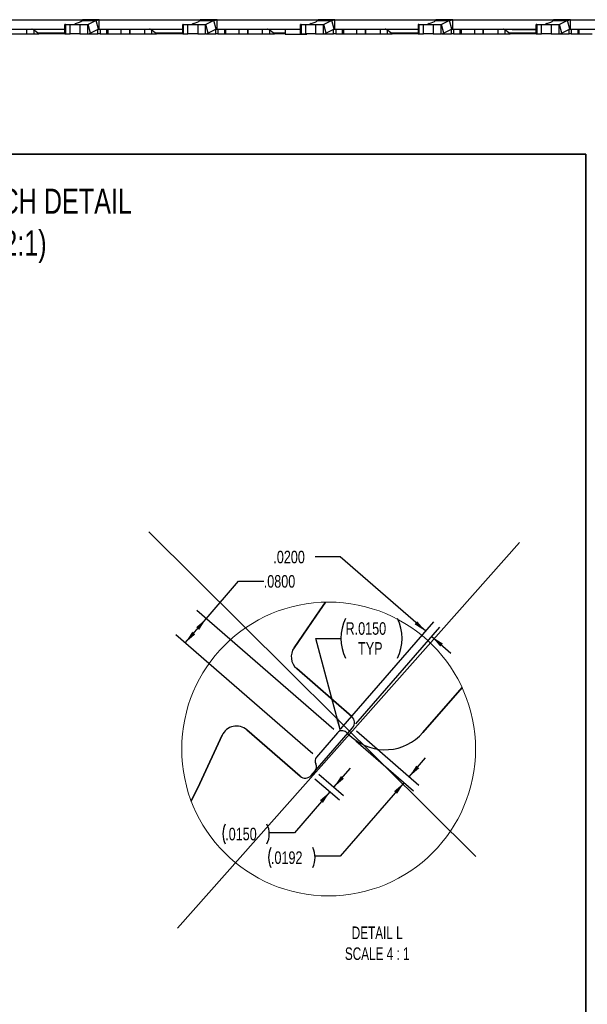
# Model space of a CAD drawing. Header units: inches. Extents: x 0.1 to 87.3, y 0.1 to 33.9.
# Tile 9 of 161: x 8.4 to 14.1, y 5.9 to 15.7. Entities that reach past the tile are written whole.
import ezdxf

# ---------------------------------------------------------------- set-up
doc = ezdxf.new("R2010")
doc.units = ezdxf.units.IN
doc.header["$MEASUREMENT"] = 0
doc.layers.add('BOARDER_2', color=5, linetype='Continuous', lineweight=35)
doc.layers.add('VIEW_LABELS', color=7, linetype='Continuous', lineweight=25)
doc.layers.add('DIMENSIONS', color=171, linetype='Continuous')
doc.layers.add('NOTES', color=5, linetype='Continuous')
doc.styles.add('SLDTEXTSTYLE0', font='TXT', dxfattribs={"width": 0.75})
doc.styles.add('SLDTEXTSTYLE2', font='TXT', dxfattribs={"width": 0.7})
doc.dimstyles.new('SLDDIMSTYLE10', dxfattribs={"dimtxt": 0.125, "dimasz": 0.13, "dimexe": 0, "dimexo": 0.0625, "dimgap": 0.03125, "dimtad": 0, "dimtih": 1, "dimtoh": 1, "dimdec": 4, "dimlfac": 0.25, "dimrnd": 1e-09, "dimzin": 12, "dimdsep": 46, "dimtxsty": 'SLDTEXTSTYLE0', "dimsah": 1, "dimcen": 0.09, "dimadec": 0, "dimazin": 3, "dimtfac": 1, "dimtdec": 4, "dimtmove": 0, "dimatfit": 0, "dimfxl": 0, "dimfrac": 2, "dimtolj": 1, "dimtzin": 12, "dimarcsym": 0})
doc.dimstyles.new('SLDDIMSTYLE11', dxfattribs={"dimtxt": 0.125, "dimasz": 0.13, "dimexe": 0, "dimexo": 0.0625, "dimgap": 0.03125, "dimtad": 0, "dimtih": 1, "dimtoh": 1, "dimdec": 4, "dimlfac": 0.25, "dimrnd": 1e-09, "dimzin": 4, "dimdsep": 46, "dimtxsty": 'SLDTEXTSTYLE0', "dimsah": 1, "dimcen": 0.09, "dimadec": 0, "dimazin": 1, "dimtfac": 1, "dimtdec": 4, "dimtofl": 0, "dimtmove": 0, "dimatfit": 3, "dimfxl": 0, "dimfrac": 2, "dimtolj": 1, "dimtzin": 12, "dimarcsym": 0})
doc.dimstyles.new('SLDDIMSTYLE12', dxfattribs={"dimtxt": 0.125, "dimasz": 0.13, "dimexe": 0, "dimexo": 0.0625, "dimgap": 0.03125, "dimtad": 0, "dimtih": 1, "dimtoh": 1, "dimdec": 4, "dimlfac": 0.25, "dimrnd": 1e-09, "dimzin": 4, "dimdsep": 46, "dimtxsty": 'SLDTEXTSTYLE0', "dimsah": 1, "dimcen": 0, "dimadec": 0, "dimazin": 1, "dimtfac": 1, "dimtdec": 4, "dimtofl": 0, "dimtmove": 0, "dimatfit": 3, "dimfxl": 0, "dimfrac": 2, "dimtolj": 1, "dimtzin": 12, "dimarcsym": 0})
doc.dimstyles.new('SLDDIMSTYLE9', dxfattribs={"dimtxt": 0.125, "dimasz": 0.13, "dimexe": 0, "dimexo": 0.0625, "dimgap": 0.03125, "dimtad": 0, "dimtih": 1, "dimtoh": 1, "dimdec": 4, "dimlfac": 0.25, "dimrnd": 1e-09, "dimzin": 4, "dimdsep": 46, "dimtxsty": 'SLDTEXTSTYLE0', "dimsah": 1, "dimcen": 0.09, "dimadec": 0, "dimazin": 1, "dimtfac": 1, "dimtdec": 4, "dimtmove": 0, "dimatfit": 0, "dimfxl": 0, "dimfrac": 2, "dimtolj": 1, "dimtzin": 12, "dimarcsym": 0})

# ---------------------------------------------------------------- blocks, each defined once
blk = doc.blocks.new('_D_20')
at = {"layer": 'DIMENSIONS'}
for p, q in [((11.5924, 10.3881), (11.3424, 10.3881)), ((12.4448, 9.6478), (11.5924, 10.3881)), ((11.5997, 8.6747), (12.5267, 9.7422)), ((11.7498, 8.7255), (12.5871, 9.6898)), ((12.5052, 9.5954), (12.6939, 9.4315))]:
    blk.add_line(p, q, dxfattribs=at)
for points in [[(12.4448, 9.6478), (12.3597, 9.7482), (12.3335, 9.718)], [(12.5052, 9.5954), (12.5902, 9.495), (12.6164, 9.5252)]]:
    blk.add_solid(points, dxfattribs=at)
at = {"layer": 'DIMENSIONS', "insert": (10.9268, 10.45), "char_height": 0.125, "attachment_point": 1, "style": 'SLDTEXTSTYLE0'}
blk.add_mtext('.0200', dxfattribs=at)
blk = doc.blocks.new('_D_21')
at = {"layer": 'DIMENSIONS'}
for p, q in [((11.5304, 8.095), (11.6943, 8.2837)), ((11.3417, 8.1794), (11.5854, 7.9677)), ((11.381, 8.2247), (11.6248, 8.013)), ((11.4911, 8.0497), (11.1364, 7.6413)), ((11.1364, 7.6413), (10.8864, 7.6413))]:
    blk.add_line(p, q, dxfattribs=at)
for centre, start, end in [((10.6458, 7.6286), 153.43495, 206.56505), ((10.6646, 7.6286), 333.43495, 26.56505)]:
    blk.add_arc(centre, 0.2219, start, end, dxfattribs=at)
for points in [[(11.5304, 8.095), (11.6307, 8.18), (11.6005, 8.2063)], [(11.4911, 8.0497), (11.3907, 7.9647), (11.4209, 7.9384)]]:
    blk.add_solid(points, dxfattribs=at)
at = {"layer": 'DIMENSIONS', "insert": (10.4474, 7.6905), "char_height": 0.125, "attachment_point": 1, "style": 'SLDTEXTSTYLE0'}
blk.add_mtext('.0150', dxfattribs=at)
blk = doc.blocks.new('_D_22')
at = {"layer": 'DIMENSIONS'}
for p, q in [((11.7547, 8.655), (12.3747, 8.1166)), ((11.7497, 8.5577), (12.3244, 8.0586)), ((12.2803, 8.1986), (12.4443, 8.3873)), ((12.23, 8.1406), (11.5924, 7.4064)), ((11.5924, 7.4064), (11.3424, 7.4064))]:
    blk.add_line(p, q, dxfattribs=at)
for centre, start, end in [((11.1018, 7.3937), 153.43495, 206.56505), ((11.1205, 7.3937), 333.43495, 26.56505)]:
    blk.add_arc(centre, 0.2219, start, end, dxfattribs=at)
for points in [[(12.2803, 8.1986), (12.3807, 8.2836), (12.3505, 8.3098)], [(12.23, 8.1406), (12.1297, 8.0555), (12.1599, 8.0293)]]:
    blk.add_solid(points, dxfattribs=at)
at = {"layer": 'DIMENSIONS', "insert": (10.9033, 7.4556), "char_height": 0.125, "attachment_point": 1, "style": 'SLDTEXTSTYLE0'}
blk.add_mtext('.0192', dxfattribs=at)
blk = doc.blocks.new('_D_23')
at = {"layer": 'DIMENSIONS'}
for p, q in [((10.2581, 9.7735), (10.5813, 10.1457)), ((10.5813, 10.1457), (10.8313, 10.1457)), ((11.5291, 8.6698), (10.1638, 9.8555)), ((10.0483, 9.5319), (10.2581, 9.7735)), ((11.3193, 8.4281), (9.9539, 9.6139))]:
    blk.add_line(p, q, dxfattribs=at)
for points in [[(10.2581, 9.7735), (10.1578, 9.6885), (10.188, 9.6623)], [(10.0483, 9.5319), (10.1487, 9.617), (10.1185, 9.6432)]]:
    blk.add_solid(points, dxfattribs=at)
at = {"layer": 'DIMENSIONS', "insert": (10.8313, 10.2076), "char_height": 0.125, "attachment_point": 1, "style": 'SLDTEXTSTYLE0'}
blk.add_mtext('.0800', dxfattribs=at)
blk = doc.blocks.new('_D_24')
at = {"layer": 'DIMENSIONS'}
for p, q in [((11.5967, 8.6556), (11.3497, 9.5771)), ((11.3497, 9.5771), (11.5997, 9.5771))]:
    blk.add_line(p, q, dxfattribs=at)
for centre, start, end in [((12.0435, 9.5771), 153.43495, 206.56505), ((11.7666, 9.5771), 333.43495, 26.56505)]:
    blk.add_arc(centre, 0.4437, start, end, dxfattribs=at)
blk.add_solid([(11.5967, 8.6556), (11.5823, 8.7863), (11.5437, 8.776)], dxfattribs=at)
at = {"layer": 'DIMENSIONS', "char_height": 0.125, "attachment_point": 1, "style": 'SLDTEXTSTYLE0'}
for s, insert in [('R.0150', (11.6466, 9.7383)), ('TYP', (11.7709, 9.5398))]:
    blk.add_mtext(s, dxfattribs=dict(at, insert=insert))

msp = doc.modelspace()

# ---------------------------------------------------------------- linework, layer by layer
at = {"color": 7, "linetype": 'Continuous', "lineweight": 25}
for p, q in [((8.018491, 15.739943), (9.025177, 15.739943)), ((8.425034, 15.740337), (8.425034, 15.739943)), ((8.439254, 15.740312), (8.439254, 15.739943)), ((8.455246, 15.739943), (8.455246, 15.740312)), ((8.471244, 15.739943), (8.471244, 15.740312)), ((8.54049, 15.740312), (8.54049, 15.739943)), ((8.547037, 15.740312), (8.547037, 15.739943)), ((8.581027, 15.740312), (8.581027, 15.739943)), ((8.587774, 15.740312), (8.587774, 15.739943)), ((8.609381, 15.739943), (8.609381, 15.740312)), ((8.616568, 15.739943), (8.616568, 15.740312)), ((8.626772, 15.739943), (8.626772, 15.740312)), ((8.633412, 15.739943), (8.633412, 15.740312)), ((8.956991, 15.701612), (8.944405, 15.693778)), ((8.944405, 15.693778), (9.081537, 15.693778)), ((9.020967, 15.731844), (9.161751, 15.731844)), ((9.024225, 15.739943), (9.024225, 15.734976)), ((9.024225, 15.739943), (9.024563, 15.739943)), ((9.025177, 15.739943), (9.024563, 15.739943)), ((9.024563, 15.739943), (9.024563, 15.735301)), ((9.027054, 15.73981), (9.025177, 15.739943)), ((9.192241, 15.739943), (9.025177, 15.739943)), ((9.07457, 15.692684), (9.081537, 15.693778)), ((9.104946, 15.606294), (9.081537, 15.693778)), ((9.14394, 15.740312), (9.14394, 15.739943)), ((9.159667, 15.739943), (9.159667, 15.740312)), ((9.161751, 15.731844), (9.192241, 15.739943)), ((9.18516, 15.64436), (9.161751, 15.731844)), ((9.17502, 15.739943), (9.17502, 15.740312)), ((9.192241, 15.645455), (9.192241, 15.739943)), ((9.192241, 15.739943), (10.197975, 15.739943)), ((9.223838, 15.740312), (9.223838, 15.739943)), ((9.237421, 15.739943), (9.237421, 15.740312)), ((9.372964, 15.740312), (9.372964, 15.739943)), ((9.385212, 15.740312), (9.385212, 15.739943)), ((9.477806, 15.740312), (9.477806, 15.739943)), ((9.484068, 15.740312), (9.484068, 15.739943)), ((9.517476, 15.739943), (9.517476, 15.740312)), ((9.523738, 15.739943), (9.523738, 15.740312)), ((9.598784, 15.740337), (9.598784, 15.739943)), ((9.613004, 15.740312), (9.613004, 15.739943)), ((9.628996, 15.739943), (9.628996, 15.740312)), ((9.644994, 15.739943), (9.644994, 15.740312)), ((9.71424, 15.740312), (9.71424, 15.739943)), ((9.720787, 15.740312), (9.720787, 15.739943)), ((9.754777, 15.740312), (9.754777, 15.739943)), ((9.761524, 15.740312), (9.761524, 15.739943)), ((9.783131, 15.739943), (9.783131, 15.740312)), ((9.790318, 15.739943), (9.790318, 15.740312)), ((9.800522, 15.739943), (9.800522, 15.740312)), ((9.807162, 15.739943), (9.807162, 15.740312)), ((10.130741, 15.701612), (10.118155, 15.693778)), ((10.118155, 15.693778), (10.255287, 15.693778)), ((10.194717, 15.731844), (10.335501, 15.731844)), ((10.197975, 15.739943), (10.197975, 15.734976)), ((10.197975, 15.739943), (10.198313, 15.739943)), ((10.198927, 15.739943), (10.198313, 15.739943)), ((10.198313, 15.739943), (10.198313, 15.735301)), ((10.200804, 15.73981), (10.198927, 15.739943)), ((10.365991, 15.739943), (10.198927, 15.739943)), ((10.24832, 15.692684), (10.255287, 15.693778)), ((10.278696, 15.606294), (10.255287, 15.693778)), ((10.31769, 15.740312), (10.31769, 15.739943)), ((10.333417, 15.739943), (10.333417, 15.740312)), ((10.335501, 15.731844), (10.365991, 15.739943)), ((10.35891, 15.64436), (10.335501, 15.731844)), ((10.34877, 15.739943), (10.34877, 15.740312)), ((10.365991, 15.645455), (10.365991, 15.739943)), ((10.365991, 15.739943), (11.371725, 15.739943)), ((10.397588, 15.740312), (10.397588, 15.739943)), ((10.411171, 15.739943), (10.411171, 15.740312)), ((10.546714, 15.740312), (10.546714, 15.739943)), ((10.558962, 15.740312), (10.558962, 15.739943)), ((10.651556, 15.740312), (10.651556, 15.739943)), ((10.657818, 15.740312), (10.657818, 15.739943)), ((10.691226, 15.739943), (10.691226, 15.740312)), ((10.697488, 15.739943), (10.697488, 15.740312)), ((10.772534, 15.740337), (10.772534, 15.739943)), ((10.786754, 15.740312), (10.786754, 15.739943)), ((10.802746, 15.739943), (10.802746, 15.740312)), ((10.818744, 15.739943), (10.818744, 15.740312)), ((10.88799, 15.740312), (10.88799, 15.739943)), ((10.894537, 15.740312), (10.894537, 15.739943)), ((10.928527, 15.740312), (10.928527, 15.739943)), ((10.935274, 15.740312), (10.935274, 15.739943)), ((10.956881, 15.739943), (10.956881, 15.740312)), ((10.964068, 15.739943), (10.964068, 15.740312)), ((10.974272, 15.739943), (10.974272, 15.740312)), ((10.980912, 15.739943), (10.980912, 15.740312)), ((11.304491, 15.701612), (11.291905, 15.693778)), ((11.291905, 15.693778), (11.429037, 15.693778)), ((11.368467, 15.731844), (11.509251, 15.731844)), ((11.371725, 15.739943), (11.371725, 15.734976)), ((11.371725, 15.739943), (11.372063, 15.739943)), ((11.372677, 15.739943), (11.372063, 15.739943)), ((11.372063, 15.739943), (11.372063, 15.735301)), ((11.374554, 15.73981), (11.372677, 15.739943)), ((11.539741, 15.739943), (11.372677, 15.739943)), ((11.42207, 15.692684), (11.429037, 15.693778)), ((11.452446, 15.606294), (11.429037, 15.693778)), ((11.49144, 15.740312), (11.49144, 15.739943)), ((11.507167, 15.739943), (11.507167, 15.740312)), ((11.509251, 15.731844), (11.539741, 15.739943)), ((11.53266, 15.64436), (11.509251, 15.731844)), ((11.52252, 15.739943), (11.52252, 15.740312)), ((11.539741, 15.645455), (11.539741, 15.739943)), ((11.539741, 15.739943), (12.546427, 15.739943)), ((11.571338, 15.740312), (11.571338, 15.739943)), ((11.584921, 15.739943), (11.584921, 15.740312)), ((11.720464, 15.740312), (11.720464, 15.739943)), ((11.732712, 15.740312), (11.732712, 15.739943)), ((11.825306, 15.740312), (11.825306, 15.739943)), ((11.831568, 15.740312), (11.831568, 15.739943)), ((11.864976, 15.739943), (11.864976, 15.740312)), ((11.871238, 15.739943), (11.871238, 15.740312)), ((11.946284, 15.740337), (11.946284, 15.739943)), ((11.960504, 15.740312), (11.960504, 15.739943)), ((11.976496, 15.739943), (11.976496, 15.740312)), ((11.992494, 15.739943), (11.992494, 15.740312)), ((12.06174, 15.740312), (12.06174, 15.739943)), ((12.068287, 15.740312), (12.068287, 15.739943)), ((12.102277, 15.740312), (12.102277, 15.739943)), ((12.109024, 15.740312), (12.109024, 15.739943)), ((12.130631, 15.739943), (12.130631, 15.740312)), ((12.137818, 15.739943), (12.137818, 15.740312)), ((12.148022, 15.739943), (12.148022, 15.740312)), ((12.154662, 15.739943), (12.154662, 15.740312)), ((12.478241, 15.701612), (12.465655, 15.693778)), ((12.465655, 15.693778), (12.602787, 15.693778)), ((12.542217, 15.731844), (12.683001, 15.731844)), ((12.545475, 15.739943), (12.545475, 15.734976)), ((12.545475, 15.739943), (12.545813, 15.739943)), ((12.546427, 15.739943), (12.545813, 15.739943)), ((12.545813, 15.739943), (12.545813, 15.735301)), ((12.548304, 15.73981), (12.546427, 15.739943)), ((12.713491, 15.739943), (12.546427, 15.739943)), ((12.59582, 15.692684), (12.602787, 15.693778)), ((12.626196, 15.606294), (12.602787, 15.693778)), ((12.66519, 15.740312), (12.66519, 15.739943)), ((12.680917, 15.739943), (12.680917, 15.740312)), ((12.683001, 15.731844), (12.713491, 15.739943)), ((12.70641, 15.64436), (12.683001, 15.731844)), ((12.69627, 15.739943), (12.69627, 15.740312)), ((12.713491, 15.645455), (12.713491, 15.739943)), ((12.713491, 15.739943), (13.719225, 15.739943)), ((12.745088, 15.740312), (12.745088, 15.739943)), ((12.758671, 15.739943), (12.758671, 15.740312)), ((12.894214, 15.740312), (12.894214, 15.739943)), ((12.906462, 15.740312), (12.906462, 15.739943)), ((12.999056, 15.740312), (12.999056, 15.739943)), ((13.005318, 15.740312), (13.005318, 15.739943)), ((13.038726, 15.739943), (13.038726, 15.740312)), ((13.044988, 15.739943), (13.044988, 15.740312)), ((13.120034, 15.740337), (13.120034, 15.739943)), ((13.134254, 15.740312), (13.134254, 15.739943)), ((13.150246, 15.739943), (13.150246, 15.740312)), ((13.166244, 15.739943), (13.166244, 15.740312)), ((13.23549, 15.740312), (13.23549, 15.739943)), ((13.242037, 15.740312), (13.242037, 15.739943)), ((13.276027, 15.740312), (13.276027, 15.739943)), ((13.282774, 15.740312), (13.282774, 15.739943)), ((13.304381, 15.739943), (13.304381, 15.740312)), ((13.311568, 15.739943), (13.311568, 15.740312)), ((13.321772, 15.739943), (13.321772, 15.740312)), ((13.328412, 15.739943), (13.328412, 15.740312)), ((13.651991, 15.701612), (13.639405, 15.693778)), ((13.639405, 15.693778), (13.776537, 15.693778)), ((13.715967, 15.731844), (13.856751, 15.731844)), ((13.719225, 15.739943), (13.719225, 15.734976)), ((13.719225, 15.739943), (13.719563, 15.739943)), ((13.720177, 15.739943), (13.719563, 15.739943)), ((13.719563, 15.739943), (13.719563, 15.735301)), ((13.722054, 15.73981), (13.720177, 15.739943)), ((13.887241, 15.739943), (13.720177, 15.739943)), ((13.76957, 15.692684), (13.776537, 15.693778)), ((13.799946, 15.606294), (13.776537, 15.693778)), ((13.83894, 15.740312), (13.83894, 15.739943)), ((13.854667, 15.739943), (13.854667, 15.740312)), ((13.856751, 15.731844), (13.887241, 15.739943)), ((13.88016, 15.64436), (13.856751, 15.731844)), ((13.87002, 15.739943), (13.87002, 15.740312)), ((13.887241, 15.645455), (13.887241, 15.739943)), ((13.887241, 15.739943), (14.892975, 15.739943)), ((13.918838, 15.740312), (13.918838, 15.739943)), ((13.932421, 15.739943), (13.932421, 15.740312)), ((8.018491, 15.645455), (8.850608, 15.645455)), ((8.323685, 15.598214), (8.468689, 15.598214)), ((8.468689, 15.645455), (8.468689, 15.598214)), ((8.468689, 15.598214), (8.539473, 15.598214)), ((8.612707, 15.644071), (8.526225, 15.644071)), ((8.57729, 15.608451), (8.533613, 15.642409)), ((8.539473, 15.637853), (8.539473, 15.598214)), ((8.539473, 15.598214), (8.589618, 15.598214)), ((8.57729, 15.608451), (8.849977, 15.608451)), ((8.849977, 15.598214), (8.589618, 15.598214)), ((8.612707, 15.645455), (8.612707, 15.642502)), ((8.850608, 15.642502), (8.612707, 15.642502)), ((8.849977, 15.692684), (8.849977, 15.598196)), ((8.850576, 15.692684), (8.849977, 15.692684)), ((8.849977, 15.598196), (8.850576, 15.598196)), ((8.850576, 15.598196), (8.850576, 15.692684)), ((8.856243, 15.692684), (8.850576, 15.692684)), ((8.850576, 15.598196), (8.856243, 15.598196)), ((8.856243, 15.692684), (8.856243, 15.598196)), ((8.856243, 15.692684), (8.901999, 15.692684)), ((8.856243, 15.598196), (8.901999, 15.598196)), ((8.901999, 15.598196), (8.901999, 15.692684)), ((8.901999, 15.692684), (8.999251, 15.692684)), ((8.999251, 15.598196), (8.901999, 15.598196)), ((8.999251, 15.692684), (8.999251, 15.598196)), ((8.999251, 15.692684), (9.07457, 15.692684)), ((8.999251, 15.598196), (9.07457, 15.598196)), ((9.07457, 15.692684), (9.07457, 15.598196)), ((9.07457, 15.598196), (9.104946, 15.606294)), ((9.0801, 15.598214), (9.179498, 15.598214)), ((9.179498, 15.598214), (9.179498, 15.641682)), ((9.200325, 15.598214), (9.179498, 15.598214)), ((9.18516, 15.64436), (9.192241, 15.645455)), ((9.192241, 15.645455), (10.024358, 15.645455)), ((9.200325, 15.645455), (9.200325, 15.598214)), ((9.200325, 15.598214), (9.268329, 15.598214)), ((9.268329, 15.598214), (9.268329, 15.645455)), ((9.268329, 15.598214), (9.276823, 15.598214)), ((9.276823, 15.645455), (9.276823, 15.598214)), ((9.276823, 15.598214), (9.409078, 15.598214)), ((9.409078, 15.645455), (9.409078, 15.598214)), ((9.409078, 15.598214), (9.497435, 15.598214)), ((9.497435, 15.598214), (9.497435, 15.645455)), ((9.497435, 15.645455), (9.497435, 15.598214)), ((9.497435, 15.598214), (9.642439, 15.598214)), ((9.642439, 15.645455), (9.642439, 15.598214)), ((9.642439, 15.598214), (9.713223, 15.598214)), ((9.786457, 15.644071), (9.699975, 15.644071)), ((9.75104, 15.608451), (9.707363, 15.642409)), ((9.713223, 15.637853), (9.713223, 15.598214)), ((9.713223, 15.598214), (9.763368, 15.598214)), ((9.75104, 15.608451), (10.023727, 15.608451)), ((10.023727, 15.598214), (9.763368, 15.598214)), ((9.786457, 15.645455), (9.786457, 15.642502)), ((10.024358, 15.642502), (9.786457, 15.642502)), ((10.023727, 15.692684), (10.023727, 15.598196)), ((10.024326, 15.692684), (10.023727, 15.692684)), ((10.023727, 15.598196), (10.024326, 15.598196)), ((10.024326, 15.598196), (10.024326, 15.692684)), ((10.029993, 15.692684), (10.024326, 15.692684)), ((10.024326, 15.598196), (10.029993, 15.598196)), ((10.029993, 15.692684), (10.029993, 15.598196)), ((10.029993, 15.692684), (10.075749, 15.692684)), ((10.029993, 15.598196), (10.075749, 15.598196)), ((10.075749, 15.598196), (10.075749, 15.692684)), ((10.075749, 15.692684), (10.173001, 15.692684)), ((10.173001, 15.598196), (10.075749, 15.598196)), ((10.173001, 15.692684), (10.173001, 15.598196)), ((10.173001, 15.692684), (10.24832, 15.692684)), ((10.173001, 15.598196), (10.24832, 15.598196)), ((10.24832, 15.692684), (10.24832, 15.598196)), ((10.24832, 15.598196), (10.278696, 15.606294)), ((10.25385, 15.598214), (10.353248, 15.598214)), ((10.353248, 15.598214), (10.353248, 15.641682)), ((10.374075, 15.598214), (10.353248, 15.598214)), ((10.35891, 15.64436), (10.365991, 15.645455)), ((10.365991, 15.645455), (11.198108, 15.645455)), ((10.374075, 15.645455), (10.374075, 15.598214)), ((10.374075, 15.598214), (10.442079, 15.598214)), ((10.442079, 15.598214), (10.442079, 15.645455)), ((10.442079, 15.598214), (10.450573, 15.598214)), ((10.450573, 15.645455), (10.450573, 15.598214)), ((10.450573, 15.598214), (10.582828, 15.598214)), ((10.582828, 15.645455), (10.582828, 15.598214)), ((10.582828, 15.598214), (10.671185, 15.598214)), ((10.671185, 15.598214), (10.671185, 15.645455)), ((10.671185, 15.645455), (10.671185, 15.598214)), ((10.671185, 15.598214), (10.816189, 15.598214)), ((10.816189, 15.645455), (10.816189, 15.598214)), ((10.816189, 15.598214), (10.886973, 15.598214)), ((10.960207, 15.644071), (10.873725, 15.644071)), ((10.92479, 15.608451), (10.881113, 15.642409)), ((10.886973, 15.637853), (10.886973, 15.598214)), ((10.886973, 15.598214), (10.937118, 15.598214)), ((10.92479, 15.608451), (11.045275, 15.608451)), ((11.045275, 15.598214), (10.937118, 15.598214)), ((10.960207, 15.645455), (10.960207, 15.642502)), ((11.198108, 15.642502), (10.960207, 15.642502)), ((11.045275, 15.642502), (11.045275, 15.597502)), ((11.045275, 15.597502), (11.258996, 15.597502)), ((11.197477, 15.692684), (11.197477, 15.598196)), ((11.198076, 15.692684), (11.197477, 15.692684)), ((11.197477, 15.598196), (11.198076, 15.598196)), ((11.198076, 15.598196), (11.198076, 15.692684)), ((11.203743, 15.692684), (11.198076, 15.692684)), ((11.198076, 15.598196), (11.203743, 15.598196)), ((11.203743, 15.692684), (11.203743, 15.598196)), ((11.203743, 15.692684), (11.249499, 15.692684)), ((11.203743, 15.598196), (11.249499, 15.598196)), ((11.249499, 15.598196), (11.249499, 15.692684)), ((11.249499, 15.692684), (11.346751, 15.692684)), ((11.346751, 15.598196), (11.249499, 15.598196)), ((11.258996, 15.597502), (11.258996, 15.598196)), ((11.346751, 15.692684), (11.346751, 15.598196)), ((11.346751, 15.692684), (11.42207, 15.692684)), ((11.346751, 15.598196), (11.42207, 15.598196)), ((11.42207, 15.692684), (11.42207, 15.598196)), ((11.42207, 15.598196), (11.452446, 15.606294)), ((11.4276, 15.598214), (11.526998, 15.598214)), ((11.526998, 15.598214), (11.526998, 15.641682)), ((11.547825, 15.598214), (11.526998, 15.598214)), ((11.53266, 15.64436), (11.539741, 15.645455)), ((11.539741, 15.645455), (12.371858, 15.645455)), ((11.547825, 15.645455), (11.547825, 15.598214)), ((11.547825, 15.598214), (11.615829, 15.598214)), ((11.615829, 15.598214), (11.615829, 15.645455)), ((11.615829, 15.598214), (11.624323, 15.598214)), ((11.624323, 15.645455), (11.624323, 15.598214)), ((11.624323, 15.598214), (11.756578, 15.598214)), ((11.756578, 15.645455), (11.756578, 15.598214)), ((11.756578, 15.598214), (11.844935, 15.598214)), ((11.844935, 15.645455), (11.844935, 15.598214)), ((11.844935, 15.598214), (11.844935, 15.645455)), ((11.844935, 15.598214), (11.989939, 15.598214)), ((11.989939, 15.645455), (11.989939, 15.598214)), ((11.989939, 15.598214), (12.060723, 15.598214)), ((12.133957, 15.644071), (12.047475, 15.644071)), ((12.09854, 15.608451), (12.054863, 15.642409)), ((12.060723, 15.637853), (12.060723, 15.598214)), ((12.060723, 15.598214), (12.110868, 15.598214)), ((12.09854, 15.608451), (12.371227, 15.608451)), ((12.371227, 15.598214), (12.110868, 15.598214)), ((12.133957, 15.645455), (12.133957, 15.642502)), ((12.371858, 15.642502), (12.133957, 15.642502)), ((12.371227, 15.692684), (12.371227, 15.598196)), ((12.371826, 15.692684), (12.371227, 15.692684)), ((12.371227, 15.598196), (12.371826, 15.598196)), ((12.371826, 15.598196), (12.371826, 15.692684)), ((12.377493, 15.692684), (12.371826, 15.692684)), ((12.371826, 15.598196), (12.377493, 15.598196)), ((12.377493, 15.692684), (12.377493, 15.598196)), ((12.377493, 15.692684), (12.423249, 15.692684)), ((12.377493, 15.598196), (12.423249, 15.598196)), ((12.423249, 15.598196), (12.423249, 15.692684)), ((12.423249, 15.692684), (12.520501, 15.692684)), ((12.520501, 15.598196), (12.423249, 15.598196)), ((12.520501, 15.692684), (12.520501, 15.598196)), ((12.520501, 15.692684), (12.59582, 15.692684)), ((12.520501, 15.598196), (12.59582, 15.598196)), ((12.59582, 15.692684), (12.59582, 15.598196)), ((12.59582, 15.598196), (12.626196, 15.606294)), ((12.60135, 15.598214), (12.700748, 15.598214)), ((12.700748, 15.598214), (12.700748, 15.641682)), ((12.721575, 15.598214), (12.700748, 15.598214)), ((12.70641, 15.64436), (12.713491, 15.645455)), ((12.713491, 15.645455), (13.545608, 15.645455)), ((12.721575, 15.645455), (12.721575, 15.598214)), ((12.721575, 15.598214), (12.789579, 15.598214)), ((12.789579, 15.598214), (12.789579, 15.645455)), ((12.789579, 15.598214), (12.798073, 15.598214)), ((12.798073, 15.645455), (12.798073, 15.598214)), ((12.798073, 15.598214), (12.930328, 15.598214)), ((12.930328, 15.645455), (12.930328, 15.598214)), ((12.930328, 15.598214), (13.018685, 15.598214)), ((13.018685, 15.645455), (13.018685, 15.598214)), ((13.018685, 15.598214), (13.018685, 15.645455)), ((13.018685, 15.598214), (13.163689, 15.598214)), ((13.163689, 15.645455), (13.163689, 15.598214)), ((13.163689, 15.598214), (13.234473, 15.598214)), ((13.307707, 15.644071), (13.221225, 15.644071)), ((13.27229, 15.608451), (13.228613, 15.642409)), ((13.234473, 15.637853), (13.234473, 15.598214)), ((13.234473, 15.598214), (13.284618, 15.598214)), ((13.27229, 15.608451), (13.544977, 15.608451)), ((13.544977, 15.598214), (13.284618, 15.598214)), ((13.307707, 15.645455), (13.307707, 15.640955)), ((13.545608, 15.640955), (13.307707, 15.640955)), ((13.544977, 15.692684), (13.544977, 15.598196)), ((13.545576, 15.692684), (13.544977, 15.692684)), ((13.544977, 15.598196), (13.545576, 15.598196)), ((13.545576, 15.598196), (13.545576, 15.692684)), ((13.551243, 15.692684), (13.545576, 15.692684)), ((13.545576, 15.598196), (13.551243, 15.598196)), ((13.551243, 15.692684), (13.551243, 15.598196)), ((13.551243, 15.692684), (13.596999, 15.692684)), ((13.551243, 15.598196), (13.596999, 15.598196)), ((13.596999, 15.598196), (13.596999, 15.692684)), ((13.596999, 15.692684), (13.694251, 15.692684)), ((13.694251, 15.598196), (13.596999, 15.598196)), ((13.694251, 15.692684), (13.694251, 15.598196)), ((13.694251, 15.692684), (13.76957, 15.692684)), ((13.694251, 15.598196), (13.76957, 15.598196)), ((13.76957, 15.692684), (13.76957, 15.598196)), ((13.76957, 15.598196), (13.799946, 15.606294)), ((13.7751, 15.598214), (13.874498, 15.598214)), ((13.874498, 15.598214), (13.874498, 15.641682)), ((13.895325, 15.598214), (13.874498, 15.598214)), ((13.88016, 15.64436), (13.887241, 15.645455)), ((13.887241, 15.645455), (14.719358, 15.645455)), ((13.895325, 15.645455), (13.895325, 15.598214)), ((13.895325, 15.598214), (13.963329, 15.598214)), ((13.963329, 15.598214), (13.963329, 15.645455)), ((13.963329, 15.598214), (13.971823, 15.598214)), ((13.971823, 15.645455), (13.971823, 15.598214)), ((13.971823, 15.598214), (14.104078, 15.598214)), ((11.709164, 8.798869), (11.159576, 9.276146)), ((11.159576, 9.276146), (11.709164, 8.798869)), ((12.806706, 9.088542), (12.417303, 8.640142)), ((12.417303, 8.640142), (12.806706, 9.088542)), ((11.192873, 8.204357), (10.662753, 8.664728)), ((10.662753, 8.664728), (11.192873, 8.204357)), ((11.303953, 8.212179), (11.716985, 8.687788)), ((11.566897, 8.636967), (11.357074, 8.395358)), ((11.71194, 8.590472), (11.651538, 8.642928)), ((11.716985, 8.687788), (11.666638, 8.629814)), ((10.416461, 8.611714), (10.19595, 8.133022)), ((10.19595, 8.133022), (10.416461, 8.611714)), ((11.666638, 8.629814), (11.71194, 8.590472)), ((11.343295, 8.257481), (11.303953, 8.212179)), ((10.19595, 8.133022), (10.109819, 7.954894)), ((10.109819, 7.954894), (10.19595, 8.133022))]:
    msp.add_line(p, q, dxfattribs=at)
at = {"color": 6}
for p, q in [((9.685826, 10.639689), (12.943591, 7.403622)), ((13.37941, 10.533596), (9.972098, 6.690464))]:
    msp.add_line(p, q, dxfattribs=at)
at = {"color": 7, "linetype": 'Continuous', "lineweight": 25, "flags": 128}
for points in [[(11.133233, 9.484508), (11.386128, 9.852184), (11.445306, 9.938832)], [(11.445301, 9.938832), (11.355955, 9.808178), (11.133233, 9.484508)]]:
    msp.add_lwpolyline(points, dxfattribs=at)
at = {"color": 7, "linetype": 'Continuous', "lineweight": 18}
msp.add_circle((11.477646, 8.475318), 1.463589, dxfattribs=at)
at = {"color": 7, "linetype": 'Continuous', "lineweight": 25}
for centre, radius, start, end in [((8.940675, 15.699584), 0.006901, 270.598289, 302.7176351), ((23.481572, -14.546912), 33.494183, 115.3110099, 115.4628914), ((10.114425, 15.699584), 0.006901, 270.598289, 302.7176351), ((24.655322, -14.546912), 33.494183, 115.3110099, 115.4628914), ((11.288175, 15.699584), 0.006901, 270.598289, 302.7176351), ((25.829072, -14.546912), 33.494183, 115.3110099, 115.4628914), ((12.461925, 15.699584), 0.006901, 270.598289, 302.7176351), ((27.002822, -14.546912), 33.494183, 115.3110099, 115.4628914), ((13.635675, 15.699584), 0.006901, 270.598289, 302.7176351), ((28.176572, -14.546912), 33.494183, 115.3110099, 115.4628914), ((23.504981, -14.634395), 33.494183, 115.3110099, 115.4628914), ((24.678731, -14.634395), 33.494183, 115.3110099, 115.4628914), ((25.852481, -14.634395), 33.494183, 115.3110099, 115.4628914), ((27.026231, -14.634395), 33.494183, 115.3110099, 115.4628914), ((28.199981, -14.634395), 33.494183, 115.3110099, 115.4628914), ((11.262834, 9.395047), 0.157479, 145.3834489, 229.0279803), ((11.262834, 9.395047), 0.157479, 145.3834489, 229.0279803), ((11.657534, 8.739418), 0.078741, 319.0280002, 49.027285), ((11.657534, 8.739418), 0.078741, 319.0280002, 49.027285), ((10.559495, 8.545827), 0.15748, 49.0279, 155.2670278), ((10.559495, 8.545827), 0.15748, 49.0279, 155.2670278), ((11.612197, 8.597629), 0.059997, 49.0268849, 139.029321), ((12.039786, 8.96799), 0.500003, 229.0280992, 319.0278723), ((12.039786, 8.96799), 0.500003, 229.0280992, 319.0278723), ((11.402372, 8.356017), 0.059996, 139.0258729, 209.5597236), ((11.297997, 8.296821), 0.059996, 319.0258804, 29.5597191), ((11.244502, 8.263808), 0.078741, 229.0281633, 319.0278238), ((11.244502, 8.263808), 0.078741, 229.0281633, 319.0278238)]:
    msp.add_arc(centre, radius, start, end, dxfattribs=at)
for centre, major_axis, ratio, start_param, end_param in [((8.954067, 15.723557), (0.073561, 0.021584), 0.28569199, 4.6683753, 5.76314731), ((10.127817, 15.723557), (0.073561, 0.021584), 0.28569199, 4.6683753, 5.76314731), ((11.301567, 15.723557), (0.073561, 0.021584), 0.28569199, 4.6683753, 5.76314731), ((12.475317, 15.723557), (0.073561, 0.021584), 0.28569199, 4.6683753, 5.76314731), ((13.649067, 15.723557), (0.073561, 0.021584), 0.28569199, 4.6683753, 5.76314731), ((8.520628, 15.630691), (0, 0.014764), 0.54633702, 5.96784856, 6.28318531), ((8.57836, 15.707466), (-0.031139, 0.108279), 0.46710741, 2.57173029, 2.59923308), ((9.694378, 15.630691), (0, 0.014764), 0.54633702, 5.96784856, 6.28318531), ((9.75211, 15.707466), (-0.031139, 0.108279), 0.46710741, 2.57173029, 2.59923308), ((10.868128, 15.630691), (0, 0.014764), 0.54633702, 5.96784856, 6.28318531), ((10.92586, 15.707466), (-0.031139, 0.108279), 0.46710741, 2.57173029, 2.59923308), ((12.041878, 15.630691), (0, 0.014764), 0.54633702, 5.96784856, 6.28318531), ((12.09961, 15.707466), (-0.031139, 0.108279), 0.46710741, 2.57173029, 2.59923308), ((13.215628, 15.630691), (0, 0.014764), 0.54633702, 5.96784856, 6.28318531), ((13.27336, 15.707466), (-0.031139, 0.108279), 0.46710741, 2.57173029, 2.59923308)]:
    msp.add_ellipse(centre, major_axis=major_axis, ratio=ratio, start_param=start_param, end_param=end_param, dxfattribs=at)
for points, knots in [([(9.020967, 15.731844), (9.023691, 15.734226), (9.027762, 15.737787), (9.027241, 15.738516), (9.027068, 15.738757)], [0, 0, 0, 0, 0.66885289, 1, 1, 1, 1]), ([(10.194717, 15.731844), (10.197441, 15.734226), (10.201512, 15.737787), (10.200991, 15.738516), (10.200818, 15.738757)], [0, 0, 0, 0, 0.66885289, 1, 1, 1, 1]), ([(11.368467, 15.731844), (11.371191, 15.734226), (11.375262, 15.737787), (11.374741, 15.738516), (11.374568, 15.738757)], [0, 0, 0, 0, 0.66885289, 1, 1, 1, 1]), ([(12.542217, 15.731844), (12.544941, 15.734226), (12.549012, 15.737787), (12.548491, 15.738516), (12.548318, 15.738757)], [0, 0, 0, 0, 0.66885289, 1, 1, 1, 1]), ([(13.715967, 15.731844), (13.718691, 15.734226), (13.722762, 15.737787), (13.722241, 15.738516), (13.722068, 15.738757)], [0, 0, 0, 0, 0.66885289, 1, 1, 1, 1]), ([(8.526225, 15.644071), (8.525804, 15.64417), (8.524768, 15.644412), (8.52374, 15.644609), (8.52313, 15.644727)], [0, 0, 0, 0, 0.40600475, 1, 1, 1, 1]), ([(8.533613, 15.642409), (8.532373, 15.642679), (8.529892, 15.643219), (8.527447, 15.643787), (8.526225, 15.644071)], [0, 0, 0, 0, 0.49994823, 1, 1, 1, 1]), ([(8.578924, 15.607218), (8.579837, 15.605796), (8.581732, 15.602843), (8.584628, 15.599973), (8.587282, 15.598432), (8.588946, 15.598277), (8.589618, 15.598214)], [0, 0, 0, 0, 0.258275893, 0.536347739, 0.812826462, 1, 1, 1, 1]), ([(9.699975, 15.644071), (9.699554, 15.64417), (9.698518, 15.644412), (9.69749, 15.644609), (9.69688, 15.644727)], [0, 0, 0, 0, 0.40600475, 1, 1, 1, 1]), ([(9.707363, 15.642409), (9.706123, 15.642679), (9.703642, 15.643219), (9.701197, 15.643787), (9.699975, 15.644071)], [0, 0, 0, 0, 0.49994823, 1, 1, 1, 1]), ([(9.752674, 15.607218), (9.753587, 15.605796), (9.755482, 15.602843), (9.758378, 15.599973), (9.761032, 15.598432), (9.762696, 15.598277), (9.763368, 15.598214)], [0, 0, 0, 0, 0.258275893, 0.536347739, 0.812826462, 1, 1, 1, 1]), ([(10.873725, 15.644071), (10.873304, 15.64417), (10.872268, 15.644412), (10.87124, 15.644609), (10.87063, 15.644727)], [0, 0, 0, 0, 0.40600475, 1, 1, 1, 1]), ([(10.881113, 15.642409), (10.879873, 15.642679), (10.877392, 15.643219), (10.874947, 15.643787), (10.873725, 15.644071)], [0, 0, 0, 0, 0.49994823, 1, 1, 1, 1]), ([(10.926424, 15.607218), (10.927337, 15.605796), (10.929232, 15.602843), (10.932128, 15.599973), (10.934782, 15.598432), (10.936446, 15.598277), (10.937118, 15.598214)], [0, 0, 0, 0, 0.258275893, 0.536347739, 0.812826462, 1, 1, 1, 1]), ([(12.047475, 15.644071), (12.047054, 15.64417), (12.046018, 15.644412), (12.04499, 15.644609), (12.04438, 15.644727)], [0, 0, 0, 0, 0.40600475, 1, 1, 1, 1]), ([(12.054863, 15.642409), (12.053623, 15.642679), (12.051142, 15.643219), (12.048697, 15.643787), (12.047475, 15.644071)], [0, 0, 0, 0, 0.49994823, 1, 1, 1, 1]), ([(12.100174, 15.607218), (12.101087, 15.605796), (12.102982, 15.602843), (12.105878, 15.599973), (12.108532, 15.598432), (12.110196, 15.598277), (12.110868, 15.598214)], [0, 0, 0, 0, 0.258275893, 0.536347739, 0.812826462, 1, 1, 1, 1]), ([(13.221225, 15.644071), (13.220804, 15.64417), (13.219768, 15.644412), (13.21874, 15.644609), (13.21813, 15.644727)], [0, 0, 0, 0, 0.40600475, 1, 1, 1, 1]), ([(13.228613, 15.642409), (13.227373, 15.642679), (13.224892, 15.643219), (13.222447, 15.643787), (13.221225, 15.644071)], [0, 0, 0, 0, 0.49994823, 1, 1, 1, 1]), ([(13.273924, 15.607218), (13.274837, 15.605796), (13.276732, 15.602843), (13.279628, 15.599973), (13.282282, 15.598432), (13.283946, 15.598277), (13.284618, 15.598214)], [0, 0, 0, 0, 0.258275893, 0.536347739, 0.812826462, 1, 1, 1, 1])]:
    msp.add_open_spline(points, degree=3, knots=knots, dxfattribs=at)
at = {"layer": 'BOARDER_2'}
for p in [(0.751252, 14.400499), (14.041547, 0.891736)]:
    msp.add_line(p, (14.041547, 14.400499), dxfattribs=at)

# ---------------------------------------------------------------- texts
at = {"layer": 'NOTES', "insert": (8.062224, 14.057189), "char_height": 0.25, "attachment_point": 2, "style": 'SLDTEXTSTYLE0'}
msp.add_mtext('BYPASS NOTCH DETAIL^J(Scale 2:1)', dxfattribs=at)
at = {"layer": 'VIEW_LABELS', "insert": (11.961633, 6.707313), "char_height": 0.125, "attachment_point": 2, "style": 'SLDTEXTSTYLE2'}
msp.add_mtext('DETAIL L^JSCALE 4 : 1', dxfattribs=at)

# ---------------------------------------------------------------- dimensions: what is measured, and where the dimension line sits
at = {"layer": 'DIMENSIONS'}
for base, p1, angle, dimstyle, picture, middle in [((12.444771, 9.647844), (11.716986, 8.687788), 319.028, 'SLDDIMSTYLE9', '_D_20', (11.59238, 10.388085)), ((10.258142, 9.773527), (11.357075, 8.395358), 49.028, 'SLDDIMSTYLE11', '_D_23', (10.581334, 10.145685))]:
    dim = msp.add_linear_dim(base=base, p1=p1, p2=(11.566896, 8.636967), angle=angle, dimstyle=dimstyle, dxfattribs=at)
    dim.commit()
    dim.dimension.update_dxf_attribs({"geometry": picture, "text_midpoint": middle, "dimtype": 160})
dim = msp.add_radius_dim(center=(11.612197, 8.597626), mpoint=(11.596668, 8.655581), text='(<>\\PTYP)', dimstyle='SLDDIMSTYLE12', dxfattribs=at)
dim.commit()
dim.dimension.update_dxf_attribs({"geometry": '_D_24', "text_midpoint": (11.905008, 9.589815), "dimtype": 164})
for base, p1, p2, dimstyle, picture, middle in [((12.280345, 8.198551), (11.711941, 8.590472), (11.716986, 8.687788), 'SLDDIMSTYLE10', '_D_22', (11.59238, 7.406356)), ((11.5304, 8.094992), (11.303953, 8.212179), (11.343294, 8.257481), 'SLDDIMSTYLE9', '_D_21', (11.136415, 7.641317))]:
    dim = msp.add_linear_dim(base=base, p1=p1, p2=p2, angle=49.028, text='(<>)', dimstyle=dimstyle, dxfattribs=at)
    dim.commit()
    dim.dimension.update_dxf_attribs({"geometry": picture, "text_midpoint": middle, "dimtype": 160})

doc.saveas('drawing.dxf')
